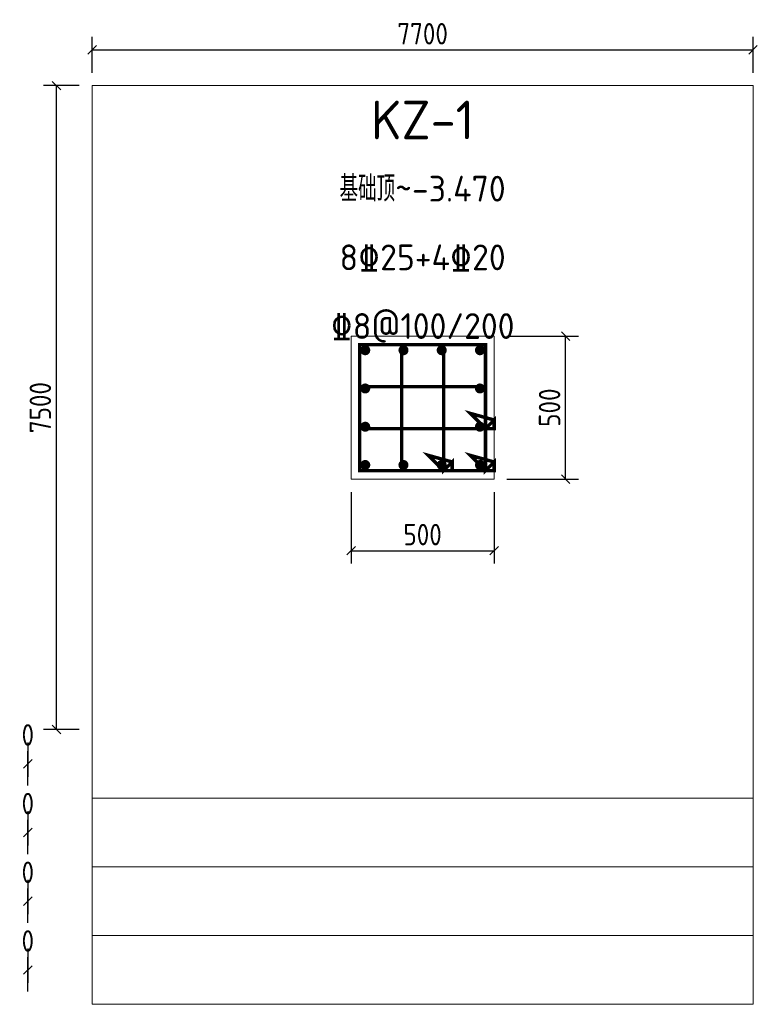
# Model space of a CAD drawing. Header units: millimetres. Extents: x -4695 to 3900, y -6950 to 4518.
import ezdxf
from ezdxf.enums import TextEntityAlignment as Align

# ---------------------------------------------------------------- set-up
doc = ezdxf.new("R2010")
doc.units = ezdxf.units.MM
doc.header["$LTSCALE"] = 100
for name, color, linetype, lineweight in [('S-COLU_DE', 7, 'Continuous', 0), ('S-DIM', 3, 'Continuous', 15), ('S-PUB_TEXT', 7, 'Continuous', 15), ('S-REIN', 1, 'Continuous', 30), ('S-TAB', 7, 'Continuous', 15), ('S-TAB_TEXT', 7, 'Continuous', 15)]:
    doc.layers.add(name, color=color, linetype=linetype, lineweight=lineweight)
doc.styles.get("Standard").update_dxf_attribs({"font": 'GBENOR', "bigfont": 'GBCBIG'})
doc.styles.add('TSSD_Rein', font='tssdeng.shx', dxfattribs={"bigfont": 'gbcbig.shx'})
doc.dimstyles.new('DIM100', dxfattribs={"dimscale": 100, "dimtxt": 2.5, "dimasz": 2.5, "dimexe": 1.5, "dimexo": 1.5, "dimtad": 1, "dimtxsty": 'Standard', "dimtsz": 0.5, "dimcen": 2.5, "dimclrd": 3, "dimclre": 3, "dimclrt": 7, "dimazin": 3, "dimtfac": 1, "dimtmove": 0, "dimatfit": 3})

msp = doc.modelspace()

# ---------------------------------------------------------------- linework, layer by layer
at = {"layer": 'S-COLU_DE'}
msp.add_lwpolyline([(-833.333, -833.333), (833.333, -833.333), (833.333, 833.333), (-833.333, 833.333)], close=True, dxfattribs=at)
at = {"layer": 'S-REIN', "const_width": 40}
for points in [[(556.333, -556.333), (733.333, -733.333), (833.333, -733.333), (833.333, -633.333), (733.333, -733.333), (733.333, 733.333), (-733.333, 733.333), (-733.333, -733.333), (733.333, -733.333), (833.333, -733.333), (833.333, -633.333), (556.333, -556.333)], [(67.444, -556.333), (244.444, -733.333), (344.444, -733.333), (344.444, -633.333), (244.444, -733.333), (244.444, 733.333), (-244.444, 733.333), (-244.444, -733.333), (244.444, -733.333), (344.444, -733.333), (344.444, -633.333), (67.444, -556.333)], [(556.333, -67.444), (733.333, -244.444), (833.333, -244.444), (833.333, -144.444), (733.333, -244.444), (733.333, 244.444), (-733.333, 244.444), (-733.333, -244.444), (733.333, -244.444), (833.333, -244.444), (833.333, -144.444), (556.333, -67.444)]]:
    msp.add_lwpolyline(points, dxfattribs=at)
at = {"layer": 'S-REIN', "color": 0, "const_width": 58.33}
for points in [[(-639.168, 668.333, 1), (-697.498, 668.333, 1), (-639.168, 668.333, 1)], [(-193.613, 668.333, 1), (-251.943, 668.333, 1), (-193.613, 668.333, 1)], [(251.943, 668.333, 1), (193.613, 668.333, 1), (251.943, 668.333, 1)], [(697.498, 668.333, 1), (639.168, 668.333, 1), (697.498, 668.333, 1)], [(-639.168, 222.778, 1), (-697.498, 222.778, 1), (-639.168, 222.778, 1)], [(697.498, 222.778, 1), (639.168, 222.778, 1), (697.498, 222.778, 1)], [(-639.168, -222.778, 1), (-697.498, -222.778, 1), (-639.168, -222.778, 1)], [(697.498, -222.778, 1), (639.168, -222.778, 1), (697.498, -222.778, 1)], [(-639.168, -668.333, 1), (-697.498, -668.333, 1), (-639.168, -668.333, 1)], [(-193.613, -668.333, 1), (-251.943, -668.333, 1), (-193.613, -668.333, 1)], [(251.943, -668.333, 1), (193.613, -668.333, 1), (251.943, -668.333, 1)], [(697.498, -668.333, 1), (639.168, -668.333, 1), (697.498, -668.333, 1)]]:
    msp.add_lwpolyline(points, format="xyb", dxfattribs=at)
at = {"layer": 'S-TAB'}
for p, q in [((3850, 3750), (-3850, 3750)), ((-3850, 3750), (-3850, -6950)), ((3850, -6950), (3850, 3750)), ((-3850, -4550), (3850, -4550)), ((-3850, -5350), (3850, -5350)), ((-3850, -6150), (3850, -6150)), ((-3850, -6950), (3850, -6950))]:
    msp.add_line(p, q, dxfattribs=at)

# ---------------------------------------------------------------- texts
at = {"layer": 'S-PUB_TEXT', "style": 'TSSD_Rein'}
for s, p in [('基础顶~-3.470', (0, 2550)), ('8%%13225+4%%13220', (0, 1750)), ('%%1328@100/200', (0, 950))]:
    msp.add_text(s, height=300, dxfattribs=at).set_placement(p, align=Align.MIDDLE_CENTER)
at = {"layer": 'S-TAB_TEXT', "style": 'TSSD_Rein'}
msp.add_text('KZ-1', height=450, dxfattribs=at).set_placement((0, 3350), align=Align.MIDDLE_CENTER)

# ---------------------------------------------------------------- dimensions: what is measured, and where the dimension line sits
at = {"layer": 'S-DIM'}
for base, p1, p2, text in [((-3850, 4166.667), (-3850, 3750), (3850, 3750), '7700'), ((-833.333, -1666.667), (-833.333, -833.333), (833.333, -833.333), '500')]:
    msp.add_linear_dim(base=base, p1=p1, p2=p2, text=text, dimstyle='DIM100', dxfattribs=at).render()
for base, p1, p2, text in [((-4266.667, -3750), (-3850, -3750), (-3850, 3750), '7500'), ((1666.667, -833.333), (833.333, -833.333), (833.333, 833.333), '500')]:
    msp.add_linear_dim(base=base, p1=p1, p2=p2, angle=90, text=text, dimstyle='DIM100', dxfattribs=at).render()
for base, p1, p2 in [((-4600, -4150), (-4600, -4550), (-4600, -3750)), ((-4600, -4950), (-4600, -5350), (-4600, -4550)), ((-4600, -5750), (-4600, -6150), (-4600, -5350)), ((-4600, -6550), (-4600, -6950), (-4600, -6150))]:
    msp.add_linear_dim(base=base, p1=p1, p2=p2, dimstyle='DIM100', dxfattribs=at).render()

doc.saveas('drawing.dxf')
